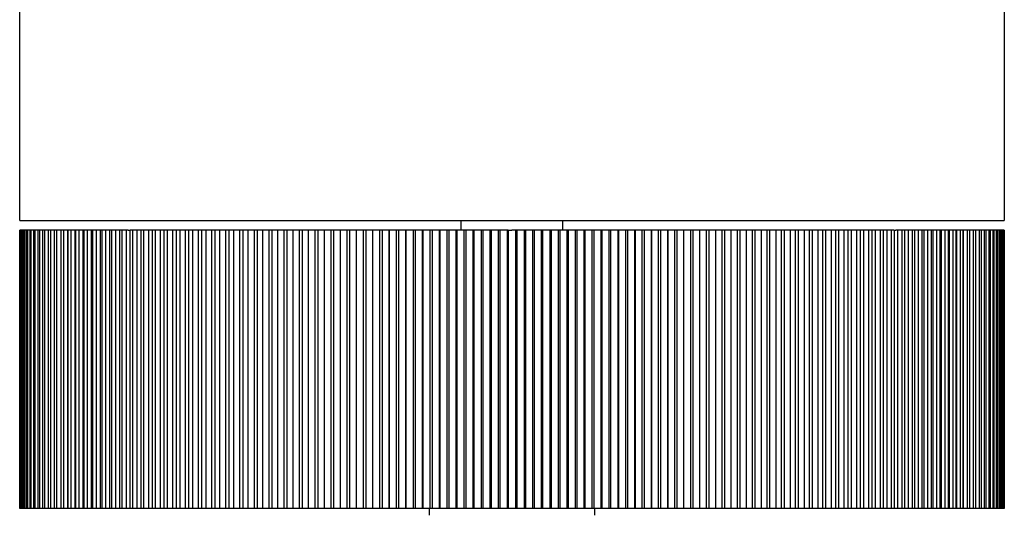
# Model space of a CAD drawing. Header units: millimetres. Extents: x 1096 to 1267, y 307 to 784.
# Tile 3 of 7: x 1096 to 1161, y 719 to 752. Entities that reach past the tile are written whole.
import ezdxf

# ---------------------------------------------------------------- set-up
doc = ezdxf.new("R2010")
doc.units = ezdxf.units.MM
doc.header["$MEASUREMENT"] = 0
doc.layers.add('Linee visibili 2D', color=7, linetype='Continuous')
doc.layers.add('Linee visibili 2D - Tangent', color=7, linetype='Continuous')

msp = doc.modelspace()

# ---------------------------------------------------------------- linework, layer by layer
at = {"layer": 'Linee visibili 2D'}
for points in [[(1096.169, 738.358), (1096.169, 761.358), (1096.169, 784.358)], [(1161.169, 784.358), (1161.169, 761.358), (1161.169, 738.358)], [(1096.169, 738.358), (1128.669, 738.358), (1161.169, 738.358)], [(1125.313, 737.722), (1125.313, 738.04), (1125.313, 738.358)], [(1132.024, 737.722), (1132.024, 738.04), (1132.024, 738.358)], [(1096.17, 719.346), (1096.17, 728.534), (1096.17, 737.722)], [(1096.181, 737.722), (1096.175, 737.722), (1096.17, 737.722)], [(1096.198, 737.722), (1096.189, 737.722), (1096.181, 737.722)], [(1096.181, 737.722), (1096.181, 728.534), (1096.181, 719.346)], [(1096.198, 719.346), (1096.198, 728.534), (1096.198, 737.722)], [(1096.231, 737.722), (1096.215, 737.722), (1096.198, 737.722)], [(1096.266, 737.722), (1096.249, 737.722), (1096.231, 737.722)], [(1096.231, 737.722), (1096.231, 728.534), (1096.231, 719.346)], [(1096.266, 719.346), (1096.266, 728.534), (1096.266, 737.722)], [(1096.321, 737.722), (1096.294, 737.722), (1096.266, 737.722)], [(1096.374, 737.722), (1096.348, 737.722), (1096.321, 737.722)], [(1096.321, 737.722), (1096.321, 728.534), (1096.321, 719.346)], [(1096.374, 719.346), (1096.374, 728.534), (1096.374, 737.722)], [(1096.451, 737.722), (1096.412, 737.722), (1096.374, 737.722)], [(1096.521, 737.722), (1096.486, 737.722), (1096.451, 737.722)], [(1096.451, 737.722), (1096.451, 728.534), (1096.451, 719.346)], [(1096.521, 719.346), (1096.521, 728.534), (1096.521, 737.722)], [(1096.62, 737.722), (1096.57, 737.722), (1096.521, 737.722)], [(1096.707, 737.722), (1096.663, 737.722), (1096.62, 737.722)], [(1096.62, 737.722), (1096.62, 728.534), (1096.62, 719.346)], [(1096.707, 719.346), (1096.707, 728.534), (1096.707, 737.722)], [(1096.828, 737.722), (1096.767, 737.722), (1096.707, 737.722)], [(1096.932, 737.722), (1096.88, 737.722), (1096.828, 737.722)], [(1096.828, 737.722), (1096.828, 728.534), (1096.828, 719.346)], [(1096.932, 719.346), (1096.932, 728.534), (1096.932, 737.722)], [(1097.074, 737.722), (1097.003, 737.722), (1096.932, 737.722)], [(1097.195, 737.722), (1097.135, 737.722), (1097.074, 737.722)], [(1097.074, 737.722), (1097.074, 728.534), (1097.074, 719.346)], [(1097.195, 719.346), (1097.195, 728.534), (1097.195, 737.722)], [(1097.36, 737.722), (1097.277, 737.722), (1097.195, 737.722)], [(1097.497, 737.722), (1097.429, 737.722), (1097.36, 737.722)], [(1097.36, 737.722), (1097.36, 728.534), (1097.36, 719.346)], [(1097.497, 719.346), (1097.497, 728.534), (1097.497, 737.722)], [(1097.683, 737.722), (1097.59, 737.722), (1097.497, 737.722)], [(1097.837, 737.722), (1097.76, 737.722), (1097.683, 737.722)], [(1097.683, 737.722), (1097.683, 728.534), (1097.683, 719.346)], [(1097.837, 719.346), (1097.837, 728.534), (1097.837, 737.722)], [(1098.044, 737.722), (1097.941, 737.722), (1097.837, 737.722)], [(1098.215, 737.722), (1098.129, 737.722), (1098.044, 737.722)], [(1098.044, 737.722), (1098.044, 728.534), (1098.044, 719.346)], [(1098.215, 719.346), (1098.215, 728.534), (1098.215, 737.722)], [(1098.442, 737.722), (1098.329, 737.722), (1098.215, 737.722)], [(1098.63, 737.722), (1098.536, 737.722), (1098.442, 737.722)], [(1098.442, 737.722), (1098.442, 728.534), (1098.442, 719.346)], [(1098.63, 719.346), (1098.63, 728.534), (1098.63, 737.722)], [(1098.874, 737.722), (1098.752, 737.722), (1098.63, 737.722)], [(1098.878, 737.722), (1098.876, 737.722), (1098.874, 737.722)], [(1099.081, 737.722), (1098.979, 737.722), (1098.878, 737.722)], [(1098.878, 737.722), (1098.878, 728.534), (1098.878, 719.346)], [(1099.081, 719.346), (1099.081, 728.534), (1099.081, 737.722)], [(1099.325, 737.722), (1099.203, 737.722), (1099.081, 737.722)], [(1099.349, 737.722), (1099.337, 737.722), (1099.325, 737.722)], [(1099.568, 737.722), (1099.459, 737.722), (1099.349, 737.722)], [(1099.349, 737.722), (1099.349, 728.534), (1099.349, 719.346)], [(1099.568, 719.346), (1099.568, 728.534), (1099.568, 737.722)], [(1099.811, 737.722), (1099.69, 737.722), (1099.568, 737.722)], [(1099.856, 737.722), (1099.834, 737.722), (1099.811, 737.722)], [(1100.091, 737.722), (1099.974, 737.722), (1099.856, 737.722)], [(1099.856, 737.722), (1099.856, 728.534), (1099.856, 719.346)], [(1100.091, 719.346), (1100.091, 728.534), (1100.091, 737.722)], [(1100.333, 737.722), (1100.212, 737.722), (1100.091, 737.722)], [(1100.399, 737.722), (1100.366, 737.722), (1100.333, 737.722)], [(1100.649, 737.722), (1100.524, 737.722), (1100.399, 737.722)], [(1100.399, 737.722), (1100.399, 728.534), (1100.399, 719.346)], [(1100.649, 719.346), (1100.649, 728.534), (1100.649, 737.722)], [(1100.889, 737.722), (1100.769, 737.722), (1100.649, 737.722)], [(1100.975, 737.722), (1100.932, 737.722), (1100.889, 737.722)], [(1101.24, 737.722), (1101.108, 737.722), (1100.975, 737.722)], [(1100.975, 737.722), (1100.975, 728.534), (1100.975, 719.346)], [(1101.24, 719.346), (1101.24, 728.534), (1101.24, 737.722)], [(1101.479, 737.722), (1101.36, 737.722), (1101.24, 737.722)], [(1101.586, 737.722), (1101.532, 737.722), (1101.479, 737.722)], [(1101.865, 737.722), (1101.726, 737.722), (1101.586, 737.722)], [(1101.586, 737.722), (1101.586, 728.534), (1101.586, 719.346)], [(1101.865, 719.346), (1101.865, 728.534), (1101.865, 737.722)], [(1102.102, 737.722), (1101.984, 737.722), (1101.865, 737.722)], [(1102.229, 737.722), (1102.166, 737.722), (1102.102, 737.722)], [(1102.523, 737.722), (1102.376, 737.722), (1102.229, 737.722)], [(1102.229, 737.722), (1102.229, 728.534), (1102.229, 719.346)], [(1102.523, 719.346), (1102.523, 728.534), (1102.523, 737.722)], [(1102.757, 737.722), (1102.64, 737.722), (1102.523, 737.722)], [(1102.905, 737.722), (1102.831, 737.722), (1102.757, 737.722)], [(1103.213, 737.722), (1103.059, 737.722), (1102.905, 737.722)], [(1102.905, 737.722), (1102.905, 728.534), (1102.905, 719.346)], [(1103.213, 719.346), (1103.213, 728.534), (1103.213, 737.722)], [(1103.328, 737.722), (1103.271, 737.722), (1103.213, 737.722)], [(1103.328, 737.722), (1103.394, 737.722), (1103.459, 737.722)], [(1103.612, 737.722), (1103.535, 737.722), (1103.459, 737.722)], [(1103.934, 737.722), (1103.773, 737.722), (1103.612, 737.722)], [(1103.612, 737.722), (1103.612, 728.534), (1103.612, 719.346)], [(1103.934, 719.346), (1103.934, 728.534), (1103.934, 737.722)], [(1104.162, 737.722), (1104.048, 737.722), (1103.934, 737.722)], [(1104.35, 737.722), (1104.256, 737.722), (1104.162, 737.722)], [(1104.684, 737.722), (1104.517, 737.722), (1104.35, 737.722)], [(1104.35, 737.722), (1104.35, 728.534), (1104.35, 719.346)], [(1104.684, 719.346), (1104.684, 728.534), (1104.684, 737.722)], [(1104.909, 737.722), (1104.797, 737.722), (1104.684, 737.722)], [(1105.117, 737.722), (1105.013, 737.722), (1104.909, 737.722)], [(1105.464, 737.722), (1105.291, 737.722), (1105.117, 737.722)], [(1105.117, 737.722), (1105.117, 728.534), (1105.117, 719.346)], [(1105.464, 719.346), (1105.464, 728.534), (1105.464, 737.722)], [(1105.686, 737.722), (1105.575, 737.722), (1105.464, 737.722)], [(1105.913, 737.722), (1105.799, 737.722), (1105.686, 737.722)], [(1106.273, 737.722), (1106.093, 737.722), (1105.913, 737.722)], [(1105.913, 737.722), (1105.913, 728.534), (1105.913, 719.346)], [(1106.273, 719.346), (1106.273, 728.534), (1106.273, 737.722)], [(1106.49, 737.722), (1106.381, 737.722), (1106.273, 737.722)], [(1106.737, 737.722), (1106.613, 737.722), (1106.49, 737.722)], [(1107.108, 737.722), (1106.922, 737.722), (1106.737, 737.722)], [(1106.737, 737.722), (1106.737, 728.534), (1106.737, 719.346)], [(1107.108, 719.346), (1107.108, 728.534), (1107.108, 737.722)], [(1107.322, 737.722), (1107.215, 737.722), (1107.108, 737.722)], [(1107.587, 737.722), (1107.454, 737.722), (1107.322, 737.722)], [(1107.97, 737.722), (1107.779, 737.722), (1107.587, 737.722)], [(1107.587, 737.722), (1107.587, 728.534), (1107.587, 719.346)], [(1107.97, 719.346), (1107.97, 728.534), (1107.97, 737.722)], [(1108.179, 737.722), (1108.075, 737.722), (1107.97, 737.722)], [(1108.463, 737.722), (1108.321, 737.722), (1108.179, 737.722)], [(1108.857, 737.722), (1108.66, 737.722), (1108.463, 737.722)], [(1108.463, 737.722), (1108.463, 728.534), (1108.463, 719.346)], [(1108.857, 719.346), (1108.857, 728.534), (1108.857, 737.722)], [(1109.061, 737.722), (1108.959, 737.722), (1108.857, 737.722)], [(1109.364, 737.722), (1109.213, 737.722), (1109.061, 737.722)], [(1109.768, 737.722), (1109.566, 737.722), (1109.364, 737.722)], [(1109.364, 737.722), (1109.364, 728.534), (1109.364, 719.346)], [(1109.768, 719.346), (1109.768, 728.534), (1109.768, 737.722)], [(1109.968, 737.722), (1109.868, 737.722), (1109.768, 737.722)], [(1110.288, 737.722), (1110.128, 737.722), (1109.968, 737.722)], [(1110.703, 737.722), (1110.495, 737.722), (1110.288, 737.722)], [(1110.288, 737.722), (1110.288, 728.534), (1110.288, 719.346)], [(1110.703, 719.346), (1110.703, 728.534), (1110.703, 737.722)], [(1110.897, 737.722), (1110.8, 737.722), (1110.703, 737.722)], [(1111.235, 737.722), (1111.066, 737.722), (1110.897, 737.722)], [(1111.659, 737.722), (1111.447, 737.722), (1111.235, 737.722)], [(1111.235, 737.722), (1111.235, 728.534), (1111.235, 719.346)], [(1111.659, 719.346), (1111.659, 728.534), (1111.659, 737.722)], [(1111.848, 737.722), (1111.753, 737.722), (1111.659, 737.722)], [(1112.203, 737.722), (1112.025, 737.722), (1111.848, 737.722)], [(1112.636, 737.722), (1112.419, 737.722), (1112.203, 737.722)], [(1112.203, 737.722), (1112.203, 728.534), (1112.203, 719.346)], [(1112.636, 719.346), (1112.636, 728.534), (1112.636, 737.722)], [(1112.819, 737.722), (1112.727, 737.722), (1112.636, 737.722)], [(1113.19, 737.722), (1113.005, 737.722), (1112.819, 737.722)], [(1113.632, 737.722), (1113.411, 737.722), (1113.19, 737.722)], [(1113.19, 737.722), (1113.19, 728.534), (1113.19, 719.346)], [(1113.632, 719.346), (1113.632, 728.534), (1113.632, 737.722)], [(1113.81, 737.722), (1113.721, 737.722), (1113.632, 737.722)], [(1114.197, 737.722), (1114.003, 737.722), (1113.81, 737.722)], [(1114.647, 737.722), (1114.422, 737.722), (1114.197, 737.722)], [(1114.197, 737.722), (1114.197, 728.534), (1114.197, 719.346)], [(1114.647, 719.346), (1114.647, 728.534), (1114.647, 737.722)], [(1114.818, 737.722), (1114.732, 737.722), (1114.647, 737.722)], [(1115.222, 737.722), (1115.02, 737.722), (1114.818, 737.722)], [(1115.678, 737.722), (1115.45, 737.722), (1115.222, 737.722)], [(1115.222, 737.722), (1115.222, 728.534), (1115.222, 719.346)], [(1115.678, 719.346), (1115.678, 728.534), (1115.678, 737.722)], [(1115.844, 737.722), (1115.761, 737.722), (1115.678, 737.722)], [(1116.262, 737.722), (1116.053, 737.722), (1115.844, 737.722)], [(1116.726, 737.722), (1116.494, 737.722), (1116.262, 737.722)], [(1116.262, 737.722), (1116.262, 728.534), (1116.262, 719.346)], [(1116.726, 719.346), (1116.726, 728.534), (1116.726, 737.722)], [(1116.885, 737.722), (1116.805, 737.722), (1116.726, 737.722)], [(1117.318, 737.722), (1117.102, 737.722), (1116.885, 737.722)], [(1117.788, 737.722), (1117.553, 737.722), (1117.318, 737.722)], [(1117.318, 737.722), (1117.318, 728.534), (1117.318, 719.346)], [(1117.788, 719.346), (1117.788, 728.534), (1117.788, 737.722)], [(1117.94, 737.722), (1117.864, 737.722), (1117.788, 737.722)], [(1118.386, 737.722), (1118.163, 737.722), (1117.94, 737.722)], [(1118.388, 737.722), (1118.387, 737.722), (1118.386, 737.722)], [(1118.386, 737.722), (1118.386, 728.534), (1118.386, 719.346)], [(1118.864, 737.722), (1118.626, 737.722), (1118.388, 737.722)], [(1118.388, 737.722), (1118.388, 728.534), (1118.388, 719.346)], [(1118.864, 719.346), (1118.864, 728.534), (1118.864, 737.722)], [(1119.009, 737.722), (1118.936, 737.722), (1118.864, 737.722)], [(1119.46, 737.722), (1119.235, 737.722), (1119.009, 737.722)], [(1119.47, 737.722), (1119.465, 737.722), (1119.46, 737.722)], [(1119.951, 737.722), (1119.711, 737.722), (1119.47, 737.722)], [(1119.47, 737.722), (1119.47, 728.534), (1119.47, 719.346)], [(1119.951, 719.346), (1119.951, 728.534), (1119.951, 737.722)], [(1120.089, 737.722), (1120.02, 737.722), (1119.951, 737.722)], [(1120.545, 737.722), (1120.317, 737.722), (1120.089, 737.722)], [(1120.564, 737.722), (1120.554, 737.722), (1120.545, 737.722)], [(1121.049, 737.722), (1120.806, 737.722), (1120.564, 737.722)], [(1120.564, 737.722), (1120.564, 728.534), (1120.564, 719.346)], [(1121.049, 719.346), (1121.049, 728.534), (1121.049, 737.722)], [(1121.18, 737.722), (1121.115, 737.722), (1121.049, 737.722)], [(1121.64, 737.722), (1121.41, 737.722), (1121.18, 737.722)], [(1121.667, 737.722), (1121.653, 737.722), (1121.64, 737.722)], [(1122.156, 737.722), (1121.912, 737.722), (1121.667, 737.722)], [(1121.667, 737.722), (1121.667, 728.534), (1121.667, 719.346)], [(1122.156, 719.346), (1122.156, 728.534), (1122.156, 737.722)], [(1122.28, 737.722), (1122.218, 737.722), (1122.156, 737.722)], [(1122.743, 737.722), (1122.512, 737.722), (1122.28, 737.722)], [(1122.779, 737.722), (1122.761, 737.722), (1122.743, 737.722)], [(1123.271, 737.722), (1123.025, 737.722), (1122.779, 737.722)], [(1122.779, 737.722), (1122.779, 728.534), (1122.779, 719.346)], [(1123.271, 719.346), (1123.271, 728.534), (1123.271, 737.722)], [(1123.388, 737.722), (1123.33, 737.722), (1123.271, 737.722)], [(1123.854, 737.722), (1123.621, 737.722), (1123.388, 737.722)], [(1123.898, 737.722), (1123.876, 737.722), (1123.854, 737.722)], [(1124.393, 737.722), (1124.146, 737.722), (1123.898, 737.722)], [(1123.898, 737.722), (1123.898, 728.534), (1123.898, 719.346)], [(1124.393, 719.346), (1124.393, 728.534), (1124.393, 737.722)], [(1124.502, 737.722), (1124.448, 737.722), (1124.393, 737.722)], [(1124.97, 737.722), (1124.736, 737.722), (1124.502, 737.722)], [(1125.023, 737.722), (1124.997, 737.722), (1124.97, 737.722)], [(1125.52, 737.722), (1125.272, 737.722), (1125.023, 737.722)], [(1125.023, 737.722), (1125.023, 728.534), (1125.023, 719.346)], [(1125.52, 719.346), (1125.52, 728.534), (1125.52, 737.722)], [(1125.621, 737.722), (1125.571, 737.722), (1125.52, 737.722)], [(1126.091, 737.722), (1125.856, 737.722), (1125.621, 737.722)], [(1126.152, 737.722), (1126.122, 737.722), (1126.091, 737.722)], [(1126.651, 737.722), (1126.402, 737.722), (1126.152, 737.722)], [(1126.152, 737.722), (1126.152, 728.534), (1126.152, 719.346)], [(1126.651, 719.346), (1126.651, 728.534), (1126.651, 737.722)], [(1126.744, 737.722), (1126.698, 737.722), (1126.651, 737.722)], [(1127.215, 737.722), (1126.98, 737.722), (1126.744, 737.722)], [(1127.285, 737.722), (1127.25, 737.722), (1127.215, 737.722)], [(1127.784, 737.722), (1127.534, 737.722), (1127.285, 737.722)], [(1127.285, 737.722), (1127.285, 728.534), (1127.285, 719.346)], [(1127.784, 719.346), (1127.784, 728.534), (1127.784, 737.722)], [(1127.87, 737.722), (1127.827, 737.722), (1127.784, 737.722)], [(1128.341, 737.722), (1128.105, 737.722), (1127.87, 737.722)], [(1128.419, 737.722), (1128.38, 737.722), (1128.341, 737.722)], [(1128.419, 737.722), (1128.543, 737.722), (1128.668, 737.722)], [(1128.419, 737.722), (1128.419, 728.534), (1128.419, 719.346)], [(1128.919, 737.722), (1128.793, 737.722), (1128.668, 737.722)], [(1128.919, 719.346), (1128.919, 728.534), (1128.919, 737.722)], [(1128.996, 737.722), (1128.957, 737.722), (1128.919, 737.722)], [(1129.468, 737.722), (1129.232, 737.722), (1128.996, 737.722)], [(1129.553, 737.722), (1129.51, 737.722), (1129.468, 737.722)], [(1130.053, 737.722), (1129.803, 737.722), (1129.553, 737.722)], [(1129.553, 737.722), (1129.553, 728.534), (1129.553, 719.346)], [(1130.053, 719.346), (1130.053, 728.534), (1130.053, 737.722)], [(1130.122, 737.722), (1130.087, 737.722), (1130.053, 737.722)], [(1130.593, 737.722), (1130.357, 737.722), (1130.122, 737.722)], [(1130.686, 737.722), (1130.64, 737.722), (1130.593, 737.722)], [(1131.185, 737.722), (1130.936, 737.722), (1130.686, 737.722)], [(1130.686, 737.722), (1130.686, 728.534), (1130.686, 719.346)], [(1131.185, 719.346), (1131.185, 728.534), (1131.185, 737.722)], [(1131.246, 737.722), (1131.215, 737.722), (1131.185, 737.722)], [(1131.716, 737.722), (1131.481, 737.722), (1131.246, 737.722)], [(1131.817, 737.722), (1131.766, 737.722), (1131.716, 737.722)], [(1132.314, 737.722), (1132.066, 737.722), (1131.817, 737.722)], [(1131.817, 737.722), (1131.817, 728.534), (1131.817, 719.346)], [(1132.314, 719.346), (1132.314, 728.534), (1132.314, 737.722)], [(1132.367, 737.722), (1132.341, 737.722), (1132.314, 737.722)], [(1132.835, 737.722), (1132.601, 737.722), (1132.367, 737.722)], [(1132.944, 737.722), (1132.89, 737.722), (1132.835, 737.722)], [(1133.439, 737.722), (1133.192, 737.722), (1132.944, 737.722)], [(1132.944, 737.722), (1132.944, 728.534), (1132.944, 719.346)], [(1133.439, 719.346), (1133.439, 728.534), (1133.439, 737.722)], [(1133.483, 737.722), (1133.461, 737.722), (1133.439, 737.722)], [(1133.949, 737.722), (1133.716, 737.722), (1133.483, 737.722)], [(1134.066, 737.722), (1134.007, 737.722), (1133.949, 737.722)], [(1134.558, 737.722), (1134.312, 737.722), (1134.066, 737.722)], [(1134.066, 737.722), (1134.066, 728.534), (1134.066, 719.346)], [(1134.558, 719.346), (1134.558, 728.534), (1134.558, 737.722)], [(1134.594, 737.722), (1134.576, 737.722), (1134.558, 737.722)], [(1135.057, 737.722), (1134.825, 737.722), (1134.594, 737.722)], [(1135.181, 737.722), (1135.119, 737.722), (1135.057, 737.722)], [(1135.67, 737.722), (1135.426, 737.722), (1135.181, 737.722)], [(1135.181, 737.722), (1135.181, 728.534), (1135.181, 719.346)], [(1135.67, 719.346), (1135.67, 728.534), (1135.67, 737.722)], [(1135.697, 737.722), (1135.684, 737.722), (1135.67, 737.722)], [(1136.157, 737.722), (1135.927, 737.722), (1135.697, 737.722)], [(1136.288, 737.722), (1136.223, 737.722), (1136.157, 737.722)], [(1136.773, 737.722), (1136.531, 737.722), (1136.288, 737.722)], [(1136.288, 737.722), (1136.288, 728.534), (1136.288, 719.346)], [(1136.773, 719.346), (1136.773, 728.534), (1136.773, 737.722)], [(1136.792, 737.722), (1136.783, 737.722), (1136.773, 737.722)], [(1137.248, 737.722), (1137.02, 737.722), (1136.792, 737.722)], [(1137.386, 737.722), (1137.317, 737.722), (1137.248, 737.722)], [(1137.867, 737.722), (1137.627, 737.722), (1137.386, 737.722)], [(1137.386, 737.722), (1137.386, 728.534), (1137.386, 719.346)], [(1137.867, 719.346), (1137.867, 728.534), (1137.867, 737.722)], [(1137.877, 737.722), (1137.872, 737.722), (1137.867, 737.722)], [(1138.328, 737.722), (1138.103, 737.722), (1137.877, 737.722)], [(1138.474, 737.722), (1138.401, 737.722), (1138.328, 737.722)], [(1138.949, 737.722), (1138.711, 737.722), (1138.474, 737.722)], [(1138.474, 737.722), (1138.474, 728.534), (1138.474, 719.346)], [(1138.949, 719.346), (1138.949, 728.534), (1138.949, 737.722)], [(1138.951, 737.722), (1138.95, 737.722), (1138.949, 737.722)], [(1139.397, 737.722), (1139.174, 737.722), (1138.951, 737.722)], [(1138.951, 737.722), (1138.951, 728.534), (1138.951, 719.346)], [(1139.549, 737.722), (1139.473, 737.722), (1139.397, 737.722)], [(1140.019, 737.722), (1139.784, 737.722), (1139.549, 737.722)], [(1139.549, 737.722), (1139.549, 728.534), (1139.549, 719.346)], [(1140.019, 719.346), (1140.019, 728.534), (1140.019, 737.722)], [(1140.452, 737.722), (1140.236, 737.722), (1140.019, 737.722)], [(1140.611, 737.722), (1140.532, 737.722), (1140.452, 737.722)], [(1141.075, 737.722), (1140.843, 737.722), (1140.611, 737.722)], [(1140.611, 737.722), (1140.611, 728.534), (1140.611, 719.346)], [(1141.075, 719.346), (1141.075, 728.534), (1141.075, 737.722)], [(1141.493, 737.722), (1141.284, 737.722), (1141.075, 737.722)], [(1141.659, 737.722), (1141.576, 737.722), (1141.493, 737.722)], [(1142.116, 737.722), (1141.887, 737.722), (1141.659, 737.722)], [(1141.659, 737.722), (1141.659, 728.534), (1141.659, 719.346)], [(1142.116, 719.346), (1142.116, 728.534), (1142.116, 737.722)], [(1142.519, 737.722), (1142.317, 737.722), (1142.116, 737.722)], [(1142.691, 737.722), (1142.605, 737.722), (1142.519, 737.722)], [(1143.14, 737.722), (1142.915, 737.722), (1142.691, 737.722)], [(1142.691, 737.722), (1142.691, 728.534), (1142.691, 719.346)], [(1143.14, 719.346), (1143.14, 728.534), (1143.14, 737.722)], [(1143.528, 737.722), (1143.334, 737.722), (1143.14, 737.722)], [(1143.705, 737.722), (1143.616, 737.722), (1143.528, 737.722)], [(1144.147, 737.722), (1143.926, 737.722), (1143.705, 737.722)], [(1143.705, 737.722), (1143.705, 728.534), (1143.705, 719.346)], [(1144.147, 719.346), (1144.147, 728.534), (1144.147, 737.722)], [(1144.518, 737.722), (1144.332, 737.722), (1144.147, 737.722)], [(1144.702, 737.722), (1144.61, 737.722), (1144.518, 737.722)], [(1145.135, 737.722), (1144.918, 737.722), (1144.702, 737.722)], [(1144.702, 737.722), (1144.702, 728.534), (1144.702, 719.346)], [(1145.135, 719.346), (1145.135, 728.534), (1145.135, 737.722)], [(1145.489, 737.722), (1145.312, 737.722), (1145.135, 737.722)], [(1145.678, 737.722), (1145.584, 737.722), (1145.489, 737.722)], [(1146.102, 737.722), (1145.89, 737.722), (1145.678, 737.722)], [(1145.678, 737.722), (1145.678, 728.534), (1145.678, 719.346)], [(1146.102, 719.346), (1146.102, 728.534), (1146.102, 737.722)], [(1146.44, 737.722), (1146.271, 737.722), (1146.102, 737.722)], [(1146.635, 737.722), (1146.537, 737.722), (1146.44, 737.722)], [(1147.049, 737.722), (1146.842, 737.722), (1146.635, 737.722)], [(1146.635, 737.722), (1146.635, 728.534), (1146.635, 719.346)], [(1147.049, 719.346), (1147.049, 728.534), (1147.049, 737.722)], [(1147.369, 737.722), (1147.209, 737.722), (1147.049, 737.722)], [(1147.569, 737.722), (1147.469, 737.722), (1147.369, 737.722)], [(1147.973, 737.722), (1147.771, 737.722), (1147.569, 737.722)], [(1147.569, 737.722), (1147.569, 728.534), (1147.569, 719.346)], [(1147.973, 719.346), (1147.973, 728.534), (1147.973, 737.722)], [(1148.276, 737.722), (1148.125, 737.722), (1147.973, 737.722)], [(1148.48, 737.722), (1148.378, 737.722), (1148.276, 737.722)], [(1148.874, 737.722), (1148.677, 737.722), (1148.48, 737.722)], [(1148.48, 737.722), (1148.48, 728.534), (1148.48, 719.346)], [(1148.874, 719.346), (1148.874, 728.534), (1148.874, 737.722)], [(1149.158, 737.722), (1149.016, 737.722), (1148.874, 737.722)], [(1149.367, 737.722), (1149.263, 737.722), (1149.158, 737.722)], [(1149.75, 737.722), (1149.559, 737.722), (1149.367, 737.722)], [(1149.367, 737.722), (1149.367, 728.534), (1149.367, 719.346)], [(1149.75, 719.346), (1149.75, 728.534), (1149.75, 737.722)], [(1150.016, 737.722), (1149.883, 737.722), (1149.75, 737.722)], [(1150.229, 737.722), (1150.122, 737.722), (1150.016, 737.722)], [(1150.6, 737.722), (1150.415, 737.722), (1150.229, 737.722)], [(1150.229, 737.722), (1150.229, 728.534), (1150.229, 719.346)], [(1150.6, 719.346), (1150.6, 728.534), (1150.6, 737.722)], [(1150.847, 737.722), (1150.724, 737.722), (1150.6, 737.722)], [(1151.064, 737.722), (1150.956, 737.722), (1150.847, 737.722)], [(1151.424, 737.722), (1151.244, 737.722), (1151.064, 737.722)], [(1151.064, 737.722), (1151.064, 728.534), (1151.064, 719.346)], [(1151.424, 719.346), (1151.424, 728.534), (1151.424, 737.722)], [(1151.652, 737.722), (1151.538, 737.722), (1151.424, 737.722)], [(1151.873, 737.722), (1151.762, 737.722), (1151.652, 737.722)], [(1152.22, 737.722), (1152.046, 737.722), (1151.873, 737.722)], [(1151.873, 737.722), (1151.873, 728.534), (1151.873, 719.346)], [(1152.22, 719.346), (1152.22, 728.534), (1152.22, 737.722)], [(1152.428, 737.722), (1152.324, 737.722), (1152.22, 737.722)], [(1152.653, 737.722), (1152.54, 737.722), (1152.428, 737.722)], [(1152.987, 737.722), (1152.82, 737.722), (1152.653, 737.722)], [(1152.653, 737.722), (1152.653, 728.534), (1152.653, 719.346)], [(1152.987, 719.346), (1152.987, 728.534), (1152.987, 737.722)], [(1153.176, 737.722), (1153.081, 737.722), (1152.987, 737.722)], [(1153.404, 737.722), (1153.29, 737.722), (1153.176, 737.722)], [(1153.725, 737.722), (1153.564, 737.722), (1153.404, 737.722)], [(1153.404, 737.722), (1153.404, 728.534), (1153.404, 719.346)], [(1153.725, 719.346), (1153.725, 728.534), (1153.725, 737.722)], [(1153.878, 737.722), (1153.802, 737.722), (1153.725, 737.722)], [(1153.878, 737.722), (1153.944, 737.722), (1154.009, 737.722)], [(1154.124, 737.722), (1154.066, 737.722), (1154.009, 737.722)], [(1154.432, 737.722), (1154.278, 737.722), (1154.124, 737.722)], [(1154.124, 737.722), (1154.124, 728.534), (1154.124, 719.346)], [(1154.432, 719.346), (1154.432, 728.534), (1154.432, 737.722)], [(1154.58, 737.722), (1154.506, 737.722), (1154.432, 737.722)], [(1154.814, 737.722), (1154.697, 737.722), (1154.58, 737.722)], [(1155.108, 737.722), (1154.961, 737.722), (1154.814, 737.722)], [(1154.814, 737.722), (1154.814, 728.534), (1154.814, 719.346)], [(1155.108, 719.346), (1155.108, 728.534), (1155.108, 737.722)], [(1155.235, 737.722), (1155.172, 737.722), (1155.108, 737.722)], [(1155.472, 737.722), (1155.354, 737.722), (1155.235, 737.722)], [(1155.751, 737.722), (1155.612, 737.722), (1155.472, 737.722)], [(1155.472, 737.722), (1155.472, 728.534), (1155.472, 719.346)], [(1155.751, 719.346), (1155.751, 728.534), (1155.751, 737.722)], [(1155.858, 737.722), (1155.805, 737.722), (1155.751, 737.722)], [(1156.097, 737.722), (1155.978, 737.722), (1155.858, 737.722)], [(1156.362, 737.722), (1156.229, 737.722), (1156.097, 737.722)], [(1156.097, 737.722), (1156.097, 728.534), (1156.097, 719.346)], [(1156.362, 719.346), (1156.362, 728.534), (1156.362, 737.722)], [(1156.448, 737.722), (1156.405, 737.722), (1156.362, 737.722)], [(1156.689, 737.722), (1156.568, 737.722), (1156.448, 737.722)], [(1156.939, 737.722), (1156.814, 737.722), (1156.689, 737.722)], [(1156.689, 737.722), (1156.689, 728.534), (1156.689, 719.346)], [(1156.939, 719.346), (1156.939, 728.534), (1156.939, 737.722)], [(1157.004, 737.722), (1156.971, 737.722), (1156.939, 737.722)], [(1157.246, 737.722), (1157.125, 737.722), (1157.004, 737.722)], [(1157.481, 737.722), (1157.364, 737.722), (1157.246, 737.722)], [(1157.246, 737.722), (1157.246, 728.534), (1157.246, 719.346)], [(1157.481, 719.346), (1157.481, 728.534), (1157.481, 737.722)], [(1157.526, 737.722), (1157.503, 737.722), (1157.481, 737.722)], [(1157.769, 737.722), (1157.647, 737.722), (1157.526, 737.722)], [(1157.988, 737.722), (1157.879, 737.722), (1157.769, 737.722)], [(1157.769, 737.722), (1157.769, 728.534), (1157.769, 719.346)], [(1157.988, 719.346), (1157.988, 728.534), (1157.988, 737.722)], [(1158.012, 737.722), (1158, 737.722), (1157.988, 737.722)], [(1158.256, 737.722), (1158.134, 737.722), (1158.012, 737.722)], [(1158.46, 737.722), (1158.358, 737.722), (1158.256, 737.722)], [(1158.256, 737.722), (1158.256, 728.534), (1158.256, 719.346)], [(1158.46, 719.346), (1158.46, 728.534), (1158.46, 737.722)], [(1158.463, 737.722), (1158.461, 737.722), (1158.46, 737.722)], [(1158.708, 737.722), (1158.585, 737.722), (1158.463, 737.722)], [(1158.895, 737.722), (1158.801, 737.722), (1158.708, 737.722)], [(1158.708, 737.722), (1158.708, 728.534), (1158.708, 719.346)], [(1158.895, 719.346), (1158.895, 728.534), (1158.895, 737.722)], [(1159.122, 737.722), (1159.009, 737.722), (1158.895, 737.722)], [(1159.293, 737.722), (1159.208, 737.722), (1159.122, 737.722)], [(1159.122, 737.722), (1159.122, 728.534), (1159.122, 719.346)], [(1159.293, 719.346), (1159.293, 728.534), (1159.293, 737.722)], [(1159.5, 737.722), (1159.396, 737.722), (1159.293, 737.722)], [(1159.654, 737.722), (1159.577, 737.722), (1159.5, 737.722)], [(1159.5, 737.722), (1159.5, 728.534), (1159.5, 719.346)], [(1159.654, 719.346), (1159.654, 728.534), (1159.654, 737.722)], [(1159.84, 737.722), (1159.747, 737.722), (1159.654, 737.722)], [(1159.978, 737.722), (1159.909, 737.722), (1159.84, 737.722)], [(1159.84, 737.722), (1159.84, 728.534), (1159.84, 719.346)], [(1159.978, 719.346), (1159.978, 728.534), (1159.978, 737.722)], [(1160.142, 737.722), (1160.06, 737.722), (1159.978, 737.722)], [(1160.263, 737.722), (1160.202, 737.722), (1160.142, 737.722)], [(1160.142, 737.722), (1160.142, 728.534), (1160.142, 719.346)], [(1160.263, 719.346), (1160.263, 728.534), (1160.263, 737.722)], [(1160.405, 737.722), (1160.334, 737.722), (1160.263, 737.722)], [(1160.509, 737.722), (1160.457, 737.722), (1160.405, 737.722)], [(1160.405, 737.722), (1160.405, 728.534), (1160.405, 719.346)], [(1160.509, 719.346), (1160.509, 728.534), (1160.509, 737.722)], [(1160.63, 737.722), (1160.57, 737.722), (1160.509, 737.722)], [(1160.717, 737.722), (1160.674, 737.722), (1160.63, 737.722)], [(1160.63, 737.722), (1160.63, 728.534), (1160.63, 719.346)], [(1160.717, 719.346), (1160.717, 728.534), (1160.717, 737.722)], [(1160.817, 737.722), (1160.767, 737.722), (1160.717, 737.722)], [(1160.886, 737.722), (1160.851, 737.722), (1160.817, 737.722)], [(1160.817, 737.722), (1160.817, 728.534), (1160.817, 719.346)], [(1160.886, 719.346), (1160.886, 728.534), (1160.886, 737.722)], [(1160.963, 737.722), (1160.925, 737.722), (1160.886, 737.722)], [(1161.016, 737.722), (1160.99, 737.722), (1160.963, 737.722)], [(1160.963, 737.722), (1160.963, 728.534), (1160.963, 719.346)], [(1161.016, 719.346), (1161.016, 728.534), (1161.016, 737.722)], [(1161.071, 737.722), (1161.043, 737.722), (1161.016, 737.722)], [(1161.106, 737.722), (1161.088, 737.722), (1161.071, 737.722)], [(1161.071, 737.722), (1161.071, 728.534), (1161.071, 719.346)], [(1161.106, 719.346), (1161.106, 728.534), (1161.106, 737.722)], [(1161.139, 737.722), (1161.122, 737.722), (1161.106, 737.722)], [(1161.157, 737.722), (1161.148, 737.722), (1161.139, 737.722)], [(1161.139, 737.722), (1161.139, 728.534), (1161.139, 719.346)], [(1161.157, 719.346), (1161.157, 728.534), (1161.157, 737.722)], [(1161.168, 737.722), (1161.162, 737.722), (1161.157, 737.722)], [(1161.168, 737.722), (1161.168, 728.534), (1161.168, 719.346)], [(1096.181, 719.346), (1096.175, 719.346), (1096.17, 719.346)], [(1096.198, 719.346), (1096.189, 719.346), (1096.181, 719.346)], [(1096.231, 719.346), (1096.215, 719.346), (1096.198, 719.346)], [(1096.266, 719.346), (1096.249, 719.346), (1096.231, 719.346)], [(1096.321, 719.346), (1096.294, 719.346), (1096.266, 719.346)], [(1096.374, 719.346), (1096.348, 719.346), (1096.321, 719.346)], [(1096.451, 719.346), (1096.412, 719.346), (1096.374, 719.346)], [(1096.521, 719.346), (1096.486, 719.346), (1096.451, 719.346)], [(1096.62, 719.346), (1096.57, 719.346), (1096.521, 719.346)], [(1096.707, 719.346), (1096.663, 719.346), (1096.62, 719.346)], [(1096.828, 719.346), (1096.767, 719.346), (1096.707, 719.346)], [(1096.932, 719.346), (1096.88, 719.346), (1096.828, 719.346)], [(1097.074, 719.346), (1097.003, 719.346), (1096.932, 719.346)], [(1097.195, 719.346), (1097.135, 719.346), (1097.074, 719.346)], [(1097.36, 719.346), (1097.277, 719.346), (1097.195, 719.346)], [(1097.497, 719.346), (1097.429, 719.346), (1097.36, 719.346)], [(1097.683, 719.346), (1097.59, 719.346), (1097.497, 719.346)], [(1097.837, 719.346), (1097.76, 719.346), (1097.683, 719.346)], [(1098.044, 719.346), (1097.941, 719.346), (1097.837, 719.346)], [(1098.215, 719.346), (1098.129, 719.346), (1098.044, 719.346)], [(1098.442, 719.346), (1098.329, 719.346), (1098.215, 719.346)], [(1098.63, 719.346), (1098.536, 719.346), (1098.442, 719.346)], [(1098.874, 719.346), (1098.752, 719.346), (1098.63, 719.346)], [(1098.878, 719.346), (1098.876, 719.346), (1098.874, 719.346)], [(1099.081, 719.346), (1098.979, 719.346), (1098.878, 719.346)], [(1099.325, 719.346), (1099.203, 719.346), (1099.081, 719.346)], [(1099.349, 719.346), (1099.337, 719.346), (1099.325, 719.346)], [(1099.568, 719.346), (1099.459, 719.346), (1099.349, 719.346)], [(1099.811, 719.346), (1099.69, 719.346), (1099.568, 719.346)], [(1099.856, 719.346), (1099.834, 719.346), (1099.811, 719.346)], [(1100.091, 719.346), (1099.974, 719.346), (1099.856, 719.346)], [(1100.333, 719.346), (1100.212, 719.346), (1100.091, 719.346)], [(1100.399, 719.346), (1100.366, 719.346), (1100.333, 719.346)], [(1100.649, 719.346), (1100.524, 719.346), (1100.399, 719.346)], [(1100.889, 719.346), (1100.769, 719.346), (1100.649, 719.346)], [(1100.975, 719.346), (1100.932, 719.346), (1100.889, 719.346)], [(1101.24, 719.346), (1101.108, 719.346), (1100.975, 719.346)], [(1101.479, 719.346), (1101.36, 719.346), (1101.24, 719.346)], [(1101.586, 719.346), (1101.532, 719.346), (1101.479, 719.346)], [(1101.865, 719.346), (1101.726, 719.346), (1101.586, 719.346)], [(1102.102, 719.346), (1101.984, 719.346), (1101.865, 719.346)], [(1102.229, 719.346), (1102.166, 719.346), (1102.102, 719.346)], [(1102.523, 719.346), (1102.376, 719.346), (1102.229, 719.346)], [(1102.757, 719.346), (1102.64, 719.346), (1102.523, 719.346)], [(1102.905, 719.346), (1102.831, 719.346), (1102.757, 719.346)], [(1103.213, 719.346), (1103.059, 719.346), (1102.905, 719.346)], [(1103.444, 719.346), (1103.328, 719.346), (1103.213, 719.346)], [(1103.612, 719.346), (1103.528, 719.346), (1103.444, 719.346)], [(1103.934, 719.346), (1103.773, 719.346), (1103.612, 719.346)], [(1104.162, 719.346), (1104.048, 719.346), (1103.934, 719.346)], [(1104.35, 719.346), (1104.256, 719.346), (1104.162, 719.346)], [(1104.684, 719.346), (1104.517, 719.346), (1104.35, 719.346)], [(1104.909, 719.346), (1104.797, 719.346), (1104.684, 719.346)], [(1105.117, 719.346), (1105.013, 719.346), (1104.909, 719.346)], [(1105.464, 719.346), (1105.291, 719.346), (1105.117, 719.346)], [(1105.686, 719.346), (1105.575, 719.346), (1105.464, 719.346)], [(1105.913, 719.346), (1105.799, 719.346), (1105.686, 719.346)], [(1106.273, 719.346), (1106.093, 719.346), (1105.913, 719.346)], [(1106.49, 719.346), (1106.381, 719.346), (1106.273, 719.346)], [(1106.737, 719.346), (1106.613, 719.346), (1106.49, 719.346)], [(1107.108, 719.346), (1106.922, 719.346), (1106.737, 719.346)], [(1107.322, 719.346), (1107.215, 719.346), (1107.108, 719.346)], [(1107.587, 719.346), (1107.454, 719.346), (1107.322, 719.346)], [(1107.97, 719.346), (1107.779, 719.346), (1107.587, 719.346)], [(1108.179, 719.346), (1108.075, 719.346), (1107.97, 719.346)], [(1108.463, 719.346), (1108.321, 719.346), (1108.179, 719.346)], [(1108.857, 719.346), (1108.66, 719.346), (1108.463, 719.346)], [(1109.061, 719.346), (1108.959, 719.346), (1108.857, 719.346)], [(1109.364, 719.346), (1109.213, 719.346), (1109.061, 719.346)], [(1109.768, 719.346), (1109.566, 719.346), (1109.364, 719.346)], [(1109.968, 719.346), (1109.868, 719.346), (1109.768, 719.346)], [(1110.288, 719.346), (1110.128, 719.346), (1109.968, 719.346)], [(1110.703, 719.346), (1110.495, 719.346), (1110.288, 719.346)], [(1110.897, 719.346), (1110.8, 719.346), (1110.703, 719.346)], [(1111.235, 719.346), (1111.066, 719.346), (1110.897, 719.346)], [(1111.659, 719.346), (1111.447, 719.346), (1111.235, 719.346)], [(1111.848, 719.346), (1111.753, 719.346), (1111.659, 719.346)], [(1112.203, 719.346), (1112.025, 719.346), (1111.848, 719.346)], [(1112.636, 719.346), (1112.419, 719.346), (1112.203, 719.346)], [(1112.819, 719.346), (1112.727, 719.346), (1112.636, 719.346)], [(1113.19, 719.346), (1113.005, 719.346), (1112.819, 719.346)], [(1113.632, 719.346), (1113.411, 719.346), (1113.19, 719.346)], [(1113.81, 719.346), (1113.721, 719.346), (1113.632, 719.346)], [(1114.197, 719.346), (1114.003, 719.346), (1113.81, 719.346)], [(1114.647, 719.346), (1114.422, 719.346), (1114.197, 719.346)], [(1114.818, 719.346), (1114.732, 719.346), (1114.647, 719.346)], [(1115.222, 719.346), (1115.02, 719.346), (1114.818, 719.346)], [(1115.678, 719.346), (1115.45, 719.346), (1115.222, 719.346)], [(1115.844, 719.346), (1115.761, 719.346), (1115.678, 719.346)], [(1116.262, 719.346), (1116.053, 719.346), (1115.844, 719.346)], [(1116.726, 719.346), (1116.494, 719.346), (1116.262, 719.346)], [(1116.885, 719.346), (1116.805, 719.346), (1116.726, 719.346)], [(1117.318, 719.346), (1117.102, 719.346), (1116.885, 719.346)], [(1117.788, 719.346), (1117.553, 719.346), (1117.318, 719.346)], [(1117.94, 719.346), (1117.864, 719.346), (1117.788, 719.346)], [(1118.386, 719.346), (1118.163, 719.346), (1117.94, 719.346)], [(1118.388, 719.346), (1118.387, 719.346), (1118.386, 719.346)], [(1118.864, 719.346), (1118.626, 719.346), (1118.388, 719.346)], [(1119.009, 719.346), (1118.936, 719.346), (1118.864, 719.346)], [(1119.46, 719.346), (1119.235, 719.346), (1119.009, 719.346)], [(1119.47, 719.346), (1119.465, 719.346), (1119.46, 719.346)], [(1119.951, 719.346), (1119.711, 719.346), (1119.47, 719.346)], [(1120.089, 719.346), (1120.02, 719.346), (1119.951, 719.346)], [(1120.545, 719.346), (1120.317, 719.346), (1120.089, 719.346)], [(1120.564, 719.346), (1120.554, 719.346), (1120.545, 719.346)], [(1121.049, 719.346), (1120.806, 719.346), (1120.564, 719.346)], [(1121.18, 719.346), (1121.115, 719.346), (1121.049, 719.346)], [(1121.64, 719.346), (1121.41, 719.346), (1121.18, 719.346)], [(1121.667, 719.346), (1121.653, 719.346), (1121.64, 719.346)], [(1122.156, 719.346), (1121.912, 719.346), (1121.667, 719.346)], [(1122.28, 719.346), (1122.218, 719.346), (1122.156, 719.346)], [(1122.743, 719.346), (1122.512, 719.346), (1122.28, 719.346)], [(1122.779, 719.346), (1122.761, 719.346), (1122.743, 719.346)], [(1123.271, 719.346), (1123.025, 719.346), (1122.779, 719.346)], [(1123.217, 718.897), (1123.217, 719.122), (1123.217, 719.346)], [(1123.388, 719.346), (1123.33, 719.346), (1123.271, 719.346)], [(1123.854, 719.346), (1123.621, 719.346), (1123.388, 719.346)], [(1123.898, 719.346), (1123.876, 719.346), (1123.854, 719.346)], [(1124.393, 719.346), (1124.146, 719.346), (1123.898, 719.346)], [(1124.502, 719.346), (1124.448, 719.346), (1124.393, 719.346)], [(1124.97, 719.346), (1124.736, 719.346), (1124.502, 719.346)], [(1125.023, 719.346), (1124.997, 719.346), (1124.97, 719.346)], [(1125.52, 719.346), (1125.272, 719.346), (1125.023, 719.346)], [(1125.621, 719.346), (1125.571, 719.346), (1125.52, 719.346)], [(1126.091, 719.346), (1125.856, 719.346), (1125.621, 719.346)], [(1126.152, 719.346), (1126.122, 719.346), (1126.091, 719.346)], [(1126.651, 719.346), (1126.402, 719.346), (1126.152, 719.346)], [(1126.744, 719.346), (1126.698, 719.346), (1126.651, 719.346)], [(1127.215, 719.346), (1126.98, 719.346), (1126.744, 719.346)], [(1127.285, 719.346), (1127.25, 719.346), (1127.215, 719.346)], [(1127.784, 719.346), (1127.534, 719.346), (1127.285, 719.346)], [(1127.87, 719.346), (1127.827, 719.346), (1127.784, 719.346)], [(1128.341, 719.346), (1128.105, 719.346), (1127.87, 719.346)], [(1128.419, 719.346), (1128.38, 719.346), (1128.341, 719.346)], [(1128.919, 719.346), (1128.669, 719.346), (1128.419, 719.346)], [(1128.996, 719.346), (1128.957, 719.346), (1128.919, 719.346)], [(1129.468, 719.346), (1129.232, 719.346), (1128.996, 719.346)], [(1129.553, 719.346), (1129.51, 719.346), (1129.468, 719.346)], [(1130.053, 719.346), (1129.803, 719.346), (1129.553, 719.346)], [(1130.122, 719.346), (1130.087, 719.346), (1130.053, 719.346)], [(1130.593, 719.346), (1130.357, 719.346), (1130.122, 719.346)], [(1130.686, 719.346), (1130.64, 719.346), (1130.593, 719.346)], [(1131.185, 719.346), (1130.936, 719.346), (1130.686, 719.346)], [(1131.246, 719.346), (1131.215, 719.346), (1131.185, 719.346)], [(1131.716, 719.346), (1131.481, 719.346), (1131.246, 719.346)], [(1131.817, 719.346), (1131.766, 719.346), (1131.716, 719.346)], [(1132.314, 719.346), (1132.066, 719.346), (1131.817, 719.346)], [(1132.367, 719.346), (1132.341, 719.346), (1132.314, 719.346)], [(1132.835, 719.346), (1132.601, 719.346), (1132.367, 719.346)], [(1132.944, 719.346), (1132.89, 719.346), (1132.835, 719.346)], [(1133.439, 719.346), (1133.192, 719.346), (1132.944, 719.346)], [(1133.483, 719.346), (1133.461, 719.346), (1133.439, 719.346)], [(1133.949, 719.346), (1133.716, 719.346), (1133.483, 719.346)], [(1134.066, 719.346), (1134.007, 719.346), (1133.949, 719.346)], [(1134.558, 719.346), (1134.312, 719.346), (1134.066, 719.346)], [(1134.12, 719.346), (1134.12, 719.122), (1134.12, 718.897)], [(1134.594, 719.346), (1134.576, 719.346), (1134.558, 719.346)], [(1135.057, 719.346), (1134.825, 719.346), (1134.594, 719.346)], [(1135.181, 719.346), (1135.119, 719.346), (1135.057, 719.346)], [(1135.67, 719.346), (1135.426, 719.346), (1135.181, 719.346)], [(1135.697, 719.346), (1135.684, 719.346), (1135.67, 719.346)], [(1136.157, 719.346), (1135.927, 719.346), (1135.697, 719.346)], [(1136.288, 719.346), (1136.223, 719.346), (1136.157, 719.346)], [(1136.773, 719.346), (1136.531, 719.346), (1136.288, 719.346)], [(1136.792, 719.346), (1136.783, 719.346), (1136.773, 719.346)], [(1137.248, 719.346), (1137.02, 719.346), (1136.792, 719.346)], [(1137.386, 719.346), (1137.317, 719.346), (1137.248, 719.346)], [(1137.867, 719.346), (1137.627, 719.346), (1137.386, 719.346)], [(1137.877, 719.346), (1137.872, 719.346), (1137.867, 719.346)], [(1138.328, 719.346), (1138.103, 719.346), (1137.877, 719.346)], [(1138.474, 719.346), (1138.401, 719.346), (1138.328, 719.346)], [(1138.949, 719.346), (1138.711, 719.346), (1138.474, 719.346)], [(1138.951, 719.346), (1138.95, 719.346), (1138.949, 719.346)], [(1139.397, 719.346), (1139.174, 719.346), (1138.951, 719.346)], [(1139.549, 719.346), (1139.473, 719.346), (1139.397, 719.346)], [(1140.019, 719.346), (1139.784, 719.346), (1139.549, 719.346)], [(1140.452, 719.346), (1140.236, 719.346), (1140.019, 719.346)], [(1140.611, 719.346), (1140.532, 719.346), (1140.452, 719.346)], [(1141.075, 719.346), (1140.843, 719.346), (1140.611, 719.346)], [(1141.493, 719.346), (1141.284, 719.346), (1141.075, 719.346)], [(1141.659, 719.346), (1141.576, 719.346), (1141.493, 719.346)], [(1142.116, 719.346), (1141.887, 719.346), (1141.659, 719.346)], [(1142.519, 719.346), (1142.317, 719.346), (1142.116, 719.346)], [(1142.691, 719.346), (1142.605, 719.346), (1142.519, 719.346)], [(1143.14, 719.346), (1142.915, 719.346), (1142.691, 719.346)], [(1143.528, 719.346), (1143.334, 719.346), (1143.14, 719.346)], [(1143.705, 719.346), (1143.616, 719.346), (1143.528, 719.346)], [(1144.147, 719.346), (1143.926, 719.346), (1143.705, 719.346)], [(1144.518, 719.346), (1144.332, 719.346), (1144.147, 719.346)], [(1144.702, 719.346), (1144.61, 719.346), (1144.518, 719.346)], [(1144.919, 719.346), (1144.81, 719.346), (1144.702, 719.346)], [(1145.135, 719.346), (1145.027, 719.346), (1144.919, 719.346)], [(1145.489, 719.346), (1145.312, 719.346), (1145.135, 719.346)], [(1145.678, 719.346), (1145.584, 719.346), (1145.489, 719.346)], [(1146.102, 719.346), (1145.89, 719.346), (1145.678, 719.346)], [(1146.44, 719.346), (1146.271, 719.346), (1146.102, 719.346)], [(1146.635, 719.346), (1146.537, 719.346), (1146.44, 719.346)], [(1147.049, 719.346), (1146.842, 719.346), (1146.635, 719.346)], [(1147.369, 719.346), (1147.209, 719.346), (1147.049, 719.346)], [(1147.569, 719.346), (1147.469, 719.346), (1147.369, 719.346)], [(1147.973, 719.346), (1147.771, 719.346), (1147.569, 719.346)], [(1148.276, 719.346), (1148.125, 719.346), (1147.973, 719.346)], [(1148.48, 719.346), (1148.378, 719.346), (1148.276, 719.346)], [(1148.874, 719.346), (1148.677, 719.346), (1148.48, 719.346)], [(1149.158, 719.346), (1149.016, 719.346), (1148.874, 719.346)], [(1149.367, 719.346), (1149.263, 719.346), (1149.158, 719.346)], [(1149.75, 719.346), (1149.559, 719.346), (1149.367, 719.346)], [(1150.016, 719.346), (1149.883, 719.346), (1149.75, 719.346)], [(1150.229, 719.346), (1150.122, 719.346), (1150.016, 719.346)], [(1150.6, 719.346), (1150.415, 719.346), (1150.229, 719.346)], [(1150.847, 719.346), (1150.724, 719.346), (1150.6, 719.346)], [(1151.064, 719.346), (1150.956, 719.346), (1150.847, 719.346)], [(1151.424, 719.346), (1151.244, 719.346), (1151.064, 719.346)], [(1151.652, 719.346), (1151.538, 719.346), (1151.424, 719.346)], [(1151.873, 719.346), (1151.762, 719.346), (1151.652, 719.346)], [(1152.22, 719.346), (1152.046, 719.346), (1151.873, 719.346)], [(1152.428, 719.346), (1152.324, 719.346), (1152.22, 719.346)], [(1152.653, 719.346), (1152.54, 719.346), (1152.428, 719.346)], [(1152.987, 719.346), (1152.82, 719.346), (1152.653, 719.346)], [(1153.176, 719.346), (1153.081, 719.346), (1152.987, 719.346)], [(1153.404, 719.346), (1153.29, 719.346), (1153.176, 719.346)], [(1153.725, 719.346), (1153.564, 719.346), (1153.404, 719.346)], [(1153.893, 719.346), (1153.809, 719.346), (1153.725, 719.346)], [(1154.124, 719.346), (1154.009, 719.346), (1153.893, 719.346)], [(1154.432, 719.346), (1154.278, 719.346), (1154.124, 719.346)], [(1154.58, 719.346), (1154.506, 719.346), (1154.432, 719.346)], [(1154.814, 719.346), (1154.697, 719.346), (1154.58, 719.346)], [(1155.108, 719.346), (1154.961, 719.346), (1154.814, 719.346)], [(1155.235, 719.346), (1155.172, 719.346), (1155.108, 719.346)], [(1155.472, 719.346), (1155.354, 719.346), (1155.235, 719.346)], [(1155.751, 719.346), (1155.612, 719.346), (1155.472, 719.346)], [(1155.858, 719.346), (1155.805, 719.346), (1155.751, 719.346)], [(1156.097, 719.346), (1155.978, 719.346), (1155.858, 719.346)], [(1156.362, 719.346), (1156.229, 719.346), (1156.097, 719.346)], [(1156.448, 719.346), (1156.405, 719.346), (1156.362, 719.346)], [(1156.689, 719.346), (1156.568, 719.346), (1156.448, 719.346)], [(1156.939, 719.346), (1156.814, 719.346), (1156.689, 719.346)], [(1157.004, 719.346), (1156.971, 719.346), (1156.939, 719.346)], [(1157.246, 719.346), (1157.125, 719.346), (1157.004, 719.346)], [(1157.481, 719.346), (1157.364, 719.346), (1157.246, 719.346)], [(1157.526, 719.346), (1157.503, 719.346), (1157.481, 719.346)], [(1157.769, 719.346), (1157.647, 719.346), (1157.526, 719.346)], [(1157.988, 719.346), (1157.879, 719.346), (1157.769, 719.346)], [(1158.012, 719.346), (1158, 719.346), (1157.988, 719.346)], [(1158.256, 719.346), (1158.134, 719.346), (1158.012, 719.346)], [(1158.46, 719.346), (1158.358, 719.346), (1158.256, 719.346)], [(1158.463, 719.346), (1158.461, 719.346), (1158.46, 719.346)], [(1158.708, 719.346), (1158.585, 719.346), (1158.463, 719.346)], [(1158.895, 719.346), (1158.801, 719.346), (1158.708, 719.346)], [(1159.122, 719.346), (1159.009, 719.346), (1158.895, 719.346)], [(1159.293, 719.346), (1159.208, 719.346), (1159.122, 719.346)], [(1159.5, 719.346), (1159.396, 719.346), (1159.293, 719.346)], [(1159.654, 719.346), (1159.577, 719.346), (1159.5, 719.346)], [(1159.84, 719.346), (1159.747, 719.346), (1159.654, 719.346)], [(1159.978, 719.346), (1159.909, 719.346), (1159.84, 719.346)], [(1160.142, 719.346), (1160.06, 719.346), (1159.978, 719.346)], [(1160.263, 719.346), (1160.202, 719.346), (1160.142, 719.346)], [(1160.405, 719.346), (1160.334, 719.346), (1160.263, 719.346)], [(1160.509, 719.346), (1160.457, 719.346), (1160.405, 719.346)], [(1160.63, 719.346), (1160.57, 719.346), (1160.509, 719.346)], [(1160.717, 719.346), (1160.674, 719.346), (1160.63, 719.346)], [(1160.817, 719.346), (1160.767, 719.346), (1160.717, 719.346)], [(1160.886, 719.346), (1160.851, 719.346), (1160.817, 719.346)], [(1160.963, 719.346), (1160.925, 719.346), (1160.886, 719.346)], [(1161.016, 719.346), (1160.99, 719.346), (1160.963, 719.346)], [(1161.071, 719.346), (1161.043, 719.346), (1161.016, 719.346)], [(1161.106, 719.346), (1161.088, 719.346), (1161.071, 719.346)], [(1161.139, 719.346), (1161.122, 719.346), (1161.106, 719.346)], [(1161.157, 719.346), (1161.148, 719.346), (1161.139, 719.346)], [(1161.168, 719.346), (1161.162, 719.346), (1161.157, 719.346)]]:
    msp.add_open_spline(points, degree=2, dxfattribs=at)
at = {"layer": 'Linee visibili 2D - Tangent'}
for points in [[(1098.874, 737.722), (1098.874, 728.534), (1098.874, 719.346)], [(1099.325, 737.722), (1099.325, 728.534), (1099.325, 719.346)], [(1099.811, 737.722), (1099.811, 728.534), (1099.811, 719.346)], [(1100.333, 737.722), (1100.333, 728.534), (1100.333, 719.346)], [(1100.889, 737.722), (1100.889, 728.534), (1100.889, 719.346)], [(1101.479, 737.722), (1101.479, 728.534), (1101.479, 719.346)], [(1102.102, 737.722), (1102.102, 728.534), (1102.102, 719.346)], [(1102.757, 737.722), (1102.757, 728.534), (1102.757, 719.346)], [(1103.444, 737.722), (1103.444, 728.534), (1103.444, 719.346)], [(1104.162, 737.722), (1104.162, 728.534), (1104.162, 719.346)], [(1104.909, 737.722), (1104.909, 728.534), (1104.909, 719.346)], [(1105.686, 737.722), (1105.686, 728.534), (1105.686, 719.346)], [(1106.49, 737.722), (1106.49, 728.534), (1106.49, 719.346)], [(1107.322, 737.722), (1107.322, 728.534), (1107.322, 719.346)], [(1108.179, 737.722), (1108.179, 728.534), (1108.179, 719.346)], [(1109.061, 737.722), (1109.061, 728.534), (1109.061, 719.346)], [(1109.968, 737.722), (1109.968, 728.534), (1109.968, 719.346)], [(1110.897, 737.722), (1110.897, 728.534), (1110.897, 719.346)], [(1111.848, 737.722), (1111.848, 728.534), (1111.848, 719.346)], [(1112.819, 737.722), (1112.819, 728.534), (1112.819, 719.346)], [(1113.81, 737.722), (1113.81, 728.534), (1113.81, 719.346)], [(1114.818, 737.722), (1114.818, 728.534), (1114.818, 719.346)], [(1115.844, 737.722), (1115.844, 728.534), (1115.844, 719.346)], [(1116.885, 737.722), (1116.885, 728.534), (1116.885, 719.346)], [(1117.94, 737.722), (1117.94, 728.534), (1117.94, 719.346)], [(1119.009, 737.722), (1119.009, 728.534), (1119.009, 719.346)], [(1119.46, 737.722), (1119.46, 728.534), (1119.46, 719.346)], [(1120.089, 737.722), (1120.089, 728.534), (1120.089, 719.346)], [(1120.545, 737.722), (1120.545, 728.534), (1120.545, 719.346)], [(1121.18, 737.722), (1121.18, 728.534), (1121.18, 719.346)], [(1121.64, 737.722), (1121.64, 728.534), (1121.64, 719.346)], [(1122.28, 737.722), (1122.28, 728.534), (1122.28, 719.346)], [(1122.743, 737.722), (1122.743, 728.534), (1122.743, 719.346)], [(1123.388, 737.722), (1123.388, 728.534), (1123.388, 719.346)], [(1123.854, 737.722), (1123.854, 728.534), (1123.854, 719.346)], [(1124.502, 737.722), (1124.502, 728.534), (1124.502, 719.346)], [(1124.97, 737.722), (1124.97, 728.534), (1124.97, 719.346)], [(1125.621, 737.722), (1125.621, 728.534), (1125.621, 719.346)], [(1126.091, 737.722), (1126.091, 728.534), (1126.091, 719.346)], [(1126.744, 737.722), (1126.744, 728.534), (1126.744, 719.346)], [(1127.215, 737.722), (1127.215, 728.534), (1127.215, 719.346)], [(1127.87, 737.722), (1127.87, 728.534), (1127.87, 719.346)], [(1128.341, 737.722), (1128.341, 728.534), (1128.341, 719.346)], [(1128.996, 737.722), (1128.996, 728.534), (1128.996, 719.346)], [(1129.468, 737.722), (1129.468, 728.534), (1129.468, 719.346)], [(1130.122, 737.722), (1130.122, 728.534), (1130.122, 719.346)], [(1130.593, 737.722), (1130.593, 728.534), (1130.593, 719.346)], [(1131.246, 737.722), (1131.246, 728.534), (1131.246, 719.346)], [(1131.716, 737.722), (1131.716, 728.534), (1131.716, 719.346)], [(1132.367, 737.722), (1132.367, 728.534), (1132.367, 719.346)], [(1132.835, 737.722), (1132.835, 728.534), (1132.835, 719.346)], [(1133.483, 737.722), (1133.483, 728.534), (1133.483, 719.346)], [(1133.949, 737.722), (1133.949, 728.534), (1133.949, 719.346)], [(1134.594, 737.722), (1134.594, 728.534), (1134.594, 719.346)], [(1135.057, 737.722), (1135.057, 728.534), (1135.057, 719.346)], [(1135.697, 737.722), (1135.697, 728.534), (1135.697, 719.346)], [(1136.157, 737.722), (1136.157, 728.534), (1136.157, 719.346)], [(1136.792, 737.722), (1136.792, 728.534), (1136.792, 719.346)], [(1137.248, 737.722), (1137.248, 728.534), (1137.248, 719.346)], [(1137.877, 737.722), (1137.877, 728.534), (1137.877, 719.346)], [(1138.328, 737.722), (1138.328, 728.534), (1138.328, 719.346)], [(1139.397, 737.722), (1139.397, 728.534), (1139.397, 719.346)], [(1140.452, 737.722), (1140.452, 728.534), (1140.452, 719.346)], [(1141.493, 737.722), (1141.493, 728.534), (1141.493, 719.346)], [(1142.519, 737.722), (1142.519, 728.534), (1142.519, 719.346)], [(1143.528, 737.722), (1143.528, 728.534), (1143.528, 719.346)], [(1144.518, 737.722), (1144.518, 728.534), (1144.518, 719.346)], [(1145.489, 737.722), (1145.489, 728.534), (1145.489, 719.346)], [(1146.44, 737.722), (1146.44, 728.534), (1146.44, 719.346)], [(1147.369, 737.722), (1147.369, 728.534), (1147.369, 719.346)], [(1148.276, 737.722), (1148.276, 728.534), (1148.276, 719.346)], [(1149.158, 737.722), (1149.158, 728.534), (1149.158, 719.346)], [(1150.016, 737.722), (1150.016, 728.534), (1150.016, 719.346)], [(1150.847, 737.722), (1150.847, 728.534), (1150.847, 719.346)], [(1151.652, 737.722), (1151.652, 728.534), (1151.652, 719.346)], [(1152.428, 737.722), (1152.428, 728.534), (1152.428, 719.346)], [(1153.176, 737.722), (1153.176, 728.534), (1153.176, 719.346)], [(1153.893, 737.722), (1153.893, 728.534), (1153.893, 719.346)], [(1154.58, 737.722), (1154.58, 728.534), (1154.58, 719.346)], [(1155.235, 737.722), (1155.235, 728.534), (1155.235, 719.346)], [(1155.858, 737.722), (1155.858, 728.534), (1155.858, 719.346)], [(1156.448, 737.722), (1156.448, 728.534), (1156.448, 719.346)], [(1157.004, 737.722), (1157.004, 728.534), (1157.004, 719.346)], [(1157.526, 737.722), (1157.526, 728.534), (1157.526, 719.346)], [(1158.012, 737.722), (1158.012, 728.534), (1158.012, 719.346)], [(1158.463, 737.722), (1158.463, 728.534), (1158.463, 719.346)]]:
    msp.add_open_spline(points, degree=2, dxfattribs=at)

doc.saveas('drawing.dxf')
